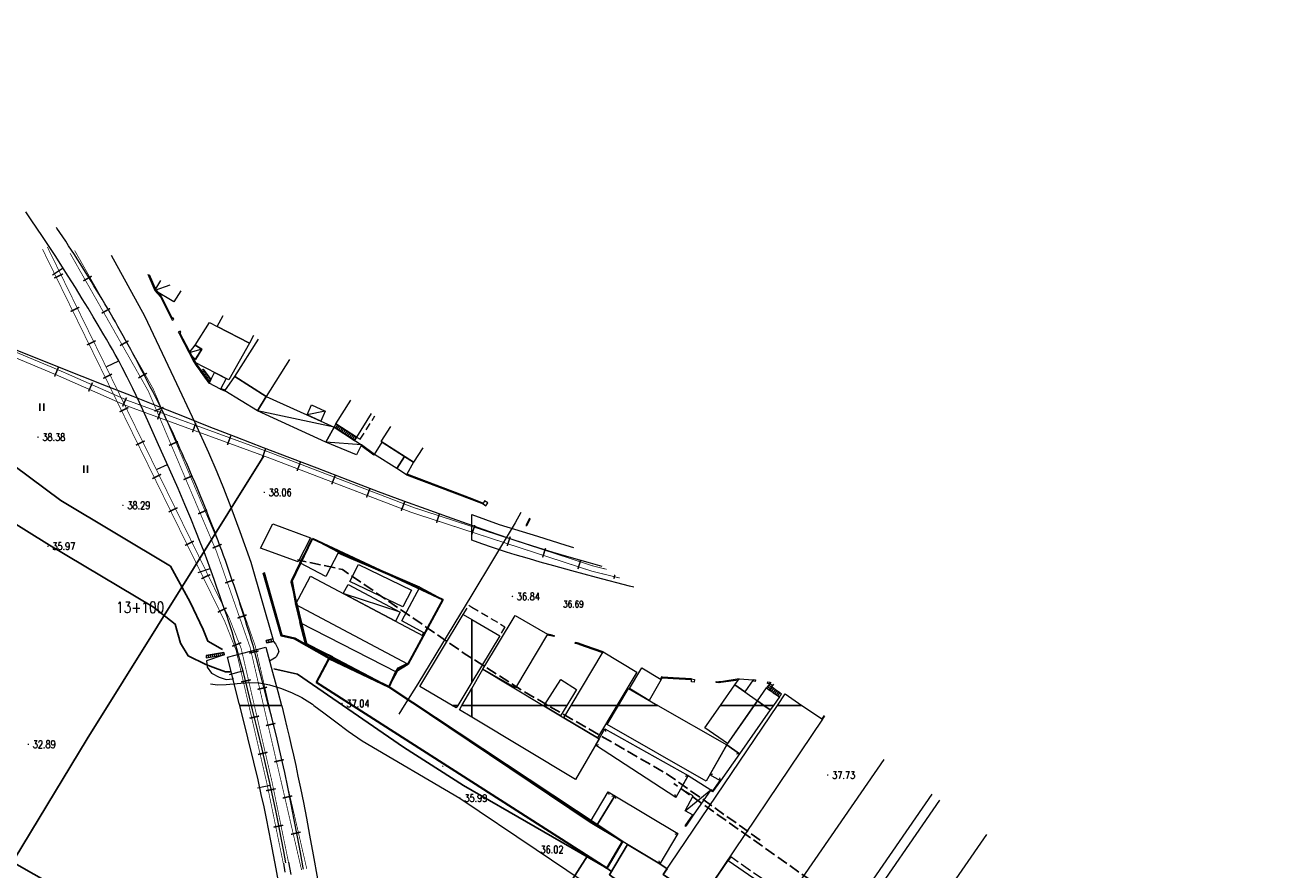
# Model space of a CAD drawing. Extents: x 39508475 to 39522402, y 3783947 to 3795549.
# Tile 218 of 256: x 39519130 to 39519469, y 3790206 to 3790433. Entities that reach past the tile are written whole.
import ezdxf
from ezdxf.enums import TextEntityAlignment as Align

# ---------------------------------------------------------------- set-up
doc = ezdxf.new("R2010")
doc.units = 0
doc.linetypes.add('X0', pattern=[4, 3, -1])
doc.linetypes.add('X5', pattern=[3, 2, -1])
doc.layers.get('0').update_dxf_attribs({"linetype": 'CONTINUOUS'})
for name, color, linetype in [('DLSS', 4, 'CONTINUOUS'), ('DMTZ', 3, 'CONTINUOUS'), ('GCD', 1, 'CONTINUOUS'), ('JCDL_CLKZD_ZJ', 30, 'CONTINUOUS'), ('JCDL_JMDM_F', 231, 'CONTINUOUS'), ('JCDL_JMDX_F', 231, 'CONTINUOUS'), ('JCDL_JTM', 100, 'CONTINUOUS'), ('JMD', 6, 'CONTINUOUS'), ('SXSS', 5, 'CONTINUOUS'), ('ZBTZ', 3, 'CONTINUOUS'), ('拆迁面积', 10, 'CONTINUOUS'), ('断面线', 2, 'CONTINUOUS')]:
    doc.layers.add(name, color=color, linetype=linetype)
doc.layers.add('JCDL_SXM', color=5, linetype='CONTINUOUS', lineweight=0)
doc.styles.add('HZ', font='rs', dxfattribs={"width": 0.8, "bigfont": 'hztxt'})
doc.linetypes.add('10411', pattern='A,2,[150,AAA.SHX,S=1,R=0,X=0,Y=1],2,[151,AAA.SHX,S=1,R=0,X=0,Y=3],1e-11', length=4)

# ---------------------------------------------------------------- blocks, each defined once
blk = doc.blocks.new('8512002')
blk.add_hatch(color=0).paths.add_polyline_path([(-0.05, 0, 1), (0.05, 0, 1)])
blk = doc.blocks.new('gc121')
for p, q in [((-0.5, -1), (-0.5, 1)), ((0.5, -1), (0.5, 1))]:
    blk.add_line(p, q)
blk = doc.blocks.new('gc200')
at = {"const_width": 0.2}
blk.add_lwpolyline([(-0.1, 0, 1), (0.1, 0, 1)], format="xyb", close=True, dxfattribs=at)

msp = doc.modelspace()

# ---------------------------------------------------------------- linework, layer by layer
at = {"layer": 'DLSS', "color": 7, "linetype": 'Continuous', "const_width": 0.2, "flags": 128}
for points in [[(39519134.55144, 3790372.61013), (39519183.59595, 3790272.50853), (39519186.61221, 3790264.84235), (39519194.91683, 3790228.95032), (39519199.29787, 3790207.58817)], [(39519141.95573, 3790371.54279), (39519163.02608, 3790334.45947), (39519181.32491, 3790291.40005), (39519190.3982, 3790265.54428), (39519204.23659, 3790205.726)], [(39519111.68705, 3790349.98045), (39519138.41455, 3790338.78335), (39519156.91316, 3790330.62703), (39519195.01708, 3790316.70865), (39519233.88464, 3790301.83508), (39519282.33652, 3790286.06364), (39519289.83163, 3790284.23098)]]:
    msp.add_lwpolyline(points, dxfattribs=at)
at = {"layer": 'DLSS', "linetype": 'Continuous', "flags": 128}
for points, const_width in [([(39519135.84009, 3790373.2415), (39519184.91009, 3790273.08786), (39519187.98638, 3790265.2691), (39519196.31895, 3790229.25625), (39519200.70361, 3790207.87647)], 0.2), ([(39519143.2034, 3790372.2517), (39519164.3145, 3790335.09665), (39519182.66366, 3790291.91879), (39519191.77844, 3790265.9448), (39519205.63467, 3790206.04943)], 0.2), ([(39519140.05526, 3790366.00187), (39519137.68901, 3790364.84253)], 0.4), ([(39519147.79441, 3790365.38617), (39519145.5034, 3790364.08444)], 0.4), ([(39519144.45504, 3790357.02178), (39519142.08878, 3790355.86244)], 0.4), ([(39519152.73455, 3790356.69163), (39519150.44354, 3790355.38991)], 0.4), ([(39519112.22386, 3790351.31139), (39519138.98131, 3790340.10175), (39519157.44937, 3790331.9589), (39519195.51972, 3790318.05279), (39519234.36347, 3790303.18832), (39519282.72958, 3790287.44481), (39519286.28677, 3790286.57503)], 0.2), ([(39519148.85481, 3790348.04169), (39519146.48855, 3790346.88235)], 0.4), ([(39519157.67469, 3790347.9971), (39519155.38368, 3790346.69537)], 0.4), ([(39519138.80677, 3790340.8254), (39519137.78861, 3790338.39505)], 0.4), ([(39519153.25458, 3790339.0616), (39519150.88832, 3790337.90226)], 0.4), ([(39519162.61484, 3790339.30256), (39519160.32383, 3790338.00083)], 0.4), ([(39519147.99464, 3790336.78337), (39519146.93158, 3790334.37233)], 0.4), ([(39519157.1447, 3790332.74896), (39519156.08164, 3790330.33792)], 0.4), ([(39519157.65435, 3790330.08151), (39519155.28809, 3790328.92217)], 0.4), ([(39519167.08374, 3790330.11436), (39519164.65864, 3790329.08377)], 0.4), ([(39519166.39925, 3790329.32851), (39519165.49517, 3790326.85346)], 0.4), ([(39519175.79223, 3790325.8975), (39519174.88816, 3790323.42245)], 0.4), ([(39519162.05412, 3790321.10142), (39519159.68786, 3790319.94208)], 0.4), ([(39519170.99489, 3790320.91094), (39519168.56979, 3790319.88035)], 0.4), ([(39519185.18521, 3790322.46649), (39519184.28114, 3790319.99144)], 0.4), ([(39519194.5782, 3790319.03547), (39519193.67413, 3790316.56042)], 0.4), ([(39519203.95328, 3790315.46792), (39519203.01154, 3790313.00695)], 0.4), ([(39519166.45389, 3790312.12133), (39519164.08763, 3790310.96199)], 0.4), ([(39519174.90604, 3790311.70752), (39519172.48094, 3790310.67694)], 0.4), ([(39519213.2928, 3790311.89393), (39519212.35106, 3790309.43297)], 0.4), ([(39519222.63233, 3790308.31995), (39519221.69058, 3790305.85899)], 0.4), ([(39519231.97185, 3790304.74597), (39519231.0301, 3790302.285)], 0.4), ([(39519170.85366, 3790303.14124), (39519168.4874, 3790301.9819)], 0.4), ([(39519178.81719, 3790302.5041), (39519176.39209, 3790301.47352)], 0.4), ([(39519241.33545, 3790301.54988), (39519240.51986, 3790299.04428)], 0.4), ([(39519250.84437, 3790298.45466), (39519250.02878, 3790295.94906)], 0.4), ([(39519175.25343, 3790294.16115), (39519172.88718, 3790293.00181)], 0.4), ([(39519260.3533, 3790295.35943), (39519259.53771, 3790292.85383)], 0.4), ([(39519182.72834, 3790293.30069), (39519180.30323, 3790292.2701)], 0.4), ([(39519269.86222, 3790292.26421), (39519269.04663, 3790289.75861)], 0.4), ([(39519279.37114, 3790289.16899), (39519278.55555, 3790286.66339)], 0.4), ([(39519179.6532, 3790285.18106), (39519177.28695, 3790284.02172)], 0.4), ([(39519186.15888, 3790283.77063), (39519183.67253, 3790282.89812)], 0.4), ([(39519288.50516, 3790285.10811), (39519288.23511, 3790284.00368)], 0.4), ([(39519184.05297, 3790276.20097), (39519181.68672, 3790275.04163)], 0.4), ([(39519189.47011, 3790274.33475), (39519186.98376, 3790273.46224)], 0.4), ([(39519188.01054, 3790266.84646), (39519185.55851, 3790265.88171)], 0.4), ([(39519192.69595, 3790264.64081), (39519190.12875, 3790264.04691)], 0.4), ([(39519190.54407, 3790256.87663), (39519187.97689, 3790256.28264)], 0.4), ([(39519194.94983, 3790254.89812), (39519192.38263, 3790254.30422)], 0.4), ([(39519192.79829, 3790247.13402), (39519190.23111, 3790246.54003)], 0.4), ([(39519197.20371, 3790245.15543), (39519194.63651, 3790244.56153)], 0.4), ([(39519195.05251, 3790237.39141), (39519192.48533, 3790236.79742)], 0.4), ([(39519199.45759, 3790235.41274), (39519196.89039, 3790234.81884)], 0.4), ([(39519197.27332, 3790227.58923), (39519194.69204, 3790227.05985)], 0.4), ([(39519201.71147, 3790225.67005), (39519199.14427, 3790225.07615)], 0.4), ([(39519199.28235, 3790217.79312), (39519196.70107, 3790217.26374)], 0.4), ([(39519203.96535, 3790215.92736), (39519201.39815, 3790215.33346)], 0.4)]:
    msp.add_lwpolyline(points, dxfattribs=dict(at, const_width=const_width))
at = {"layer": 'DLSS', "linetype": 'Continuous', "lineweight": 0}
for points in [[(39519137.198, 3790365.706), (39519140.06261, 3790367.63908)], [(39519151.87601, 3790341.05499), (39519155.06445, 3790342.61753)], [(39519165.38399, 3790313.492), (39519168.15384, 3790314.71144)], [(39519176.45699, 3790285.68701), (39519179.6273, 3790286.82565)], [(39519184.848, 3790258.33899), (39519188.43337, 3790259.31119)], [(39519192.39559, 3790227.84814), (39519195.82025, 3790228.54162)]]:
    msp.add_lwpolyline(points, dxfattribs=at)
at = {"layer": 'DLSS', "linetype": 'Continuous', "lineweight": 20}
for points in [[(39519263.18581, 3790301.85055), (39519261.69955, 3790299.04199), (39519250, 3790279.71375)], [(39519250, 3790279.71375), (39519235.50988, 3790255.77534), (39519231.85806, 3790250)], [(39519231.85806, 3790250), (39519230.36935, 3790247.64561)], [(39519199.3238, 3790207.56232), (39519199.75607, 3790205.18534)], [(39519200.73565, 3790207.81907), (39519201.33757, 3790204.50915)]]:
    msp.add_lwpolyline(points, dxfattribs=at)
at = {"layer": 'DMTZ', "linetype": '10411', "flags": 128}
for points in [[(39519182.98095, 3790264.99895), (39519179.04975, 3790267.2231), (39519177.78885, 3790270.41094), (39519174.22853, 3790277.75051), (39519168.95474, 3790287.4037), (39519139.45841, 3790305.09424), (39519105.27307, 3790330.47031), (39519074.39151, 3790349.52407), (39519036.17034, 3790369.77489), (39519007.60018, 3790383.7024), (39518992.6251, 3790392.27859), (39518974.95296, 3790401.87528), (39518953.97149, 3790415.54882), (39518926.11134, 3790432.82189)], [(39519287.041, 3790204.482), (39519287.58037, 3790205.37918), (39519286.343, 3790206.257), (39519247.744, 3790228.503), (39519231.66681, 3790238.79913), (39519203.14589, 3790258.42847), (39519196.77351, 3790259.80223)]]:
    msp.add_lwpolyline(points, dxfattribs=at)
at = {"layer": 'DMTZ', "linetype": 'Continuous', "lineweight": 0}
for points in [[(39519152.9712, 3790370.98261), (39519162.02246, 3790354.70198), (39519169.88619, 3790338.04676), (39519175.49541, 3790326.04761), (39519179.18951, 3790317.96487), (39519181.43267, 3790312.80362), (39519183.22073, 3790308.42084), (39519185.20561, 3790303.2618), (39519187.58895, 3790296.7807), (39519190.54643, 3790288.51791), (39519196.512, 3790267.863)], [(39519194.72799, 3790267.46999), (39519196.512, 3790267.863)], [(39519194.877, 3790266.77501), (39519196.66159, 3790267.18331)], [(39519196.66159, 3790267.18331), (39519197.17378, 3790266.58088), (39519197.87109, 3790265.29637), (39519198.09129, 3790264.39721), (39519197.39857, 3790263.08688)], [(39519183.286, 3790264.253), (39519178.557, 3790263.381)], [(39519183.452, 3790263.566), (39519178.65386, 3790261.9685)], [(39519178.65386, 3790261.9685), (39519178.85568, 3790260.31356), (39519179.98589, 3790258.69898), (39519182.04448, 3790257.54859), (39519183.97562, 3790256.97321), (39519185.75569, 3790257.12644)], [(39519195.59701, 3790261.9425), (39519197.39857, 3790263.08688)], [(39519185.70395, 3790257.41316), (39519185.75569, 3790257.12644)]]:
    msp.add_lwpolyline(points, dxfattribs=at)
at = {"layer": 'DMTZ', "color": 1, "linetype": 'X0', "flags": 128}
for points in [[(39519327.62046, 3790213.7562), (39519327.62046, 3790213.7562), (39519302.5482, 3790231.54317), (39519263.33219, 3790254.14478), (39519248.26511, 3790263.79402), (39519215.26732, 3790286.50453), (39519203.09568, 3790289.1285)], [(39519420.9555, 3790149.43333), (39519371.99033, 3790180.47332), (39519354.20894, 3790193.73844), (39519304.35856, 3790228.97898)]]:
    msp.add_lwpolyline(points, dxfattribs=at)
at = {"layer": 'JCDL_JMDM_F', "linetype": 'Continuous', "lineweight": 0}
msp.add_lwpolyline([(39519234.374, 3790315.33201), (39519232.43101, 3790311.992), (39519229.813, 3790313.666), (39519231.88302, 3790316.91774), (39519234.374, 3790315.33201)], dxfattribs=at)
at = {"layer": 'JCDL_JMDM_F', "lineweight": 0}
for points in [[(39519271.725, 3790268.894), (39519272.183, 3790268.765), (39519272.138, 3790268.559), (39519271.65257, 3790268.65317), (39519271.725, 3790268.894)], [(39519277.915, 3790266.975), (39519278.42, 3790266.799), (39519278.3615, 3790266.55457), (39519277.84809, 3790266.67745), (39519277.915, 3790266.975)], [(39519309.149, 3790257.095), (39519309.898, 3790256.998), (39519309.837, 3790256.245), (39519309.088, 3790256.342), (39519309.149, 3790257.095)], [(39519325.794, 3790256.993), (39519326.289, 3790256.905), (39519326.24, 3790256.397), (39519325.745, 3790256.485), (39519325.794, 3790256.993)], [(39519315.76, 3790256.386), (39519316.506, 3790256.294), (39519316.527, 3790256.045), (39519315.75366, 3790256.13354), (39519315.76, 3790256.386)], [(39519330.157, 3790256.273), (39519330.107, 3790255.753), (39519329.592, 3790255.849), (39519329.642, 3790256.369), (39519330.157, 3790256.273)]]:
    msp.add_lwpolyline(points, dxfattribs=at)
at = {"layer": 'JCDL_JMDX_F', "linetype": 'Continuous', "lineweight": 0}
for points in [[(39519190.76769, 3790250), (39519189.67806, 3790254.4103), (39519188.56913, 3790258.79517), (39519187.65501, 3790262.2697), (39519186.84199, 3790265.20301), (39519186.11461, 3790267.7458), (39519185.52212, 3790269.75374), (39519185.02021, 3790271.37062), (39519184.55866, 3790272.76573), (39519184.09606, 3790274.12151), (39519183.59023, 3790275.59064), (39519182.99034, 3790277.31973), (39519182.2517, 3790279.43842), (39519181.47066, 3790281.66708), (39519180.71155, 3790283.80915), (39519179.90521, 3790286.05771), (39519178.98558, 3790288.59893), (39519178.00889, 3790291.24955), (39519176.98824, 3790293.90896), (39519175.82465, 3790296.82645), (39519174.42844, 3790300.23444), (39519172.85164, 3790304.00156), (39519171.00979, 3790308.26781), (39519168.70904, 3790313.47282), (39519165.78542, 3790319.99505), (39519162.86934, 3790326.44944), (39519160.5969, 3790331.39969), (39519158.80851, 3790335.18514), (39519157.31299, 3790338.221), (39519156.01735, 3790340.78136), (39519154.97961, 3790342.78098), (39519154.12393, 3790344.36078), (39519153.3626, 3790345.68902), (39519152.60644, 3790346.97478), (39519151.77015, 3790348.39504), (39519150.76902, 3790350.09355), (39519149.52906, 3790352.19594), (39519148.1868, 3790354.45903), (39519146.80149, 3790356.76105), (39519145.24011, 3790359.32036), (39519143.38115, 3790362.3385), (39519141.48145, 3790365.39663), (39519139.76711, 3790368.10611), (39519138.09309, 3790370.69159), (39519136.31174, 3790373.38576), (39519134.56077, 3790376.00744), (39519133.00083, 3790378.3206), (39519131.5018, 3790380.51613), (39519130.03533, 3790382.63948)], [(39519195.37543, 3790250), (39519194.01143, 3790255.28188), (39519191.17, 3790266.071), (39519190.77033, 3790267.42777), (39519190.3655, 3790268.783), (39519189.95593, 3790270.13681), (39519189.54161, 3790271.48918), (39519189.12255, 3790272.84009), (39519188.69876, 3790274.18951), (39519188.27024, 3790275.53745), (39519187.837, 3790276.88387), (39519187.39904, 3790278.22876), (39519186.95636, 3790279.57212), (39519186.50898, 3790280.91391), (39519186.0569, 3790282.25412), (39519185.60012, 3790283.59274), (39519185.13865, 3790284.92975), (39519184.67249, 3790286.26514), (39519184.20166, 3790287.59888), (39519183.72615, 3790288.93096), (39519183.24597, 3790290.26137), (39519182.76113, 3790291.59008), (39519182.27164, 3790292.91709), (39519181.77749, 3790294.24238), (39519181.27871, 3790295.56592), (39519180.77528, 3790296.8877), (39519180.26722, 3790298.20772), (39519179.75454, 3790299.52594), (39519179.23724, 3790300.84235), (39519178.71533, 3790302.15695), (39519178.18881, 3790303.46971), (39519177.65769, 3790304.78061), (39519177.12198, 3790306.08964), (39519176.58168, 3790307.39679), (39519176.0368, 3790308.70203), (39519175.48735, 3790310.00536), (39519174.93333, 3790311.30675), (39519174.37476, 3790312.60619), (39519173.81163, 3790313.90366), (39519173.24395, 3790315.19915), (39519172.67174, 3790316.49265), (39519172.09499, 3790317.78412), (39519171.51372, 3790319.07357), (39519170.92793, 3790320.36098), (39519170.33763, 3790321.64632), (39519169.74283, 3790322.92958), (39519169.14353, 3790324.21075), (39519168.909, 3790324.708), (39519168.53975, 3790325.48981), (39519167.93148, 3790326.76675), (39519167.31874, 3790328.04154), (39519166.70153, 3790329.31418), (39519166.07987, 3790330.58465), (39519165.45375, 3790331.85293), (39519164.82319, 3790333.119), (39519164.1882, 3790334.38286), (39519163.54878, 3790335.64448), (39519162.90493, 3790336.90386), (39519162.25668, 3790338.16097), (39519161.60403, 3790339.41579), (39519160.94697, 3790340.66833), (39519160.28553, 3790341.91855), (39519159.61971, 3790343.16644), (39519158.94952, 3790344.41199), (39519158.27497, 3790345.65518), (39519157.59606, 3790346.896), (39519156.91281, 3790348.13444), (39519156.22521, 3790349.37047), (39519155.53329, 3790350.60408), (39519154.83705, 3790351.83525), (39519154.13649, 3790353.06398), (39519153.43163, 3790354.29025), (39519152.72247, 3790355.51404), (39519152.00903, 3790356.73533), (39519151.29131, 3790357.95411), (39519150.56932, 3790359.17037), (39519149.84308, 3790360.38409), (39519149.11257, 3790361.59525), (39519148.37783, 3790362.80385), (39519147.63886, 3790364.00987), (39519146.89566, 3790365.21328), (39519146.14824, 3790366.41408), (39519145.39663, 3790367.61226), (39519144.64081, 3790368.80779), (39519143.8808, 3790370.00066), (39519143.11662, 3790371.19086), (39519142.34828, 3790372.37838), (39519141.57577, 3790373.56319), (39519140.79911, 3790374.74529), (39519140.01831, 3790375.92466), (39519139.23338, 3790377.10128), (39519138.44433, 3790378.27515), (39519138.3508, 3790378.41325)], [(39519169.22299, 3790353.921), (39519169.432, 3790353.50899), (39519169.905, 3790353.71299), (39519169.72239, 3790354.13639), (39519169.22299, 3790353.921)], [(39519171.07401, 3790350.296), (39519171.294, 3790349.97999), (39519171.73971, 3790350.2903), (39519171.561, 3790350.54701), (39519171.07401, 3790350.296)], [(39519124.64384, 3790346.62396), (39519131.65205, 3790343.85536), (39519138.61918, 3790341.10094), (39519145.09048, 3790338.53679), (39519151.63009, 3790335.93887), (39519158.79771, 3790333.08533), (39519165.99264, 3790330.22663), (39519172.63482, 3790327.60929), (39519179.29968, 3790325.0085), (39519186.5612, 3790322.19835), (39519193.92722, 3790319.3585), (39519200.98458, 3790316.64616), (39519208.36754, 3790313.81829), (39519216.68912, 3790310.63939), (39519224.85739, 3790307.53471), (39519231.66454, 3790304.98562), (39519237.63516, 3790302.79943), (39519243.34836, 3790300.75981), (39519248.64021, 3790298.89308), (39519250, 3790298.41684)], [(39519253.46, 3790304.959), (39519253.051, 3790304.16201), (39519253.82699, 3790303.67201), (39519254.314, 3790304.41601), (39519253.46, 3790304.959)], [(39519250, 3790298.41684), (39519253.02839, 3790297.35621), (39519256.84893, 3790296.03262), (39519260.47482, 3790294.79181), (39519264.06195, 3790293.59208), (39519267.73688, 3790292.42277), (39519271.85027, 3790291.1771), (39519276.72418, 3790289.75325), (39519281.83577, 3790288.29278), (39519285.01923, 3790287.41319)], [(39519235.96022, 3790281.51872), (39519231.38667, 3790283.48489), (39519226.79316, 3790285.45965), (39519222.19965, 3790287.4344), (39519217.60614, 3790289.40916), (39519214.04198, 3790290.9414)], [(39519236.07892, 3790281.73981), (39519231.48541, 3790283.71457), (39519226.8919, 3790285.68932), (39519222.29839, 3790287.66408), (39519217.70488, 3790289.63883), (39519214.15806, 3790291.16361)], [(39519217.70488, 3790289.63883), (39519217.60614, 3790289.40916)], [(39519222.29839, 3790287.66408), (39519222.19965, 3790287.4344)], [(39519226.8919, 3790285.68932), (39519226.79316, 3790285.45965)], [(39519231.48541, 3790283.71457), (39519231.38667, 3790283.48489)], [(39519271.67945, 3790268.64818), (39519270.28155, 3790268.90721)], [(39519271.725, 3790268.894), (39519270.419, 3790269.136)], [(39519285.376, 3790264.355), (39519280.6587, 3790266.01243), (39519278.42, 3790266.799)], [(39519285.24455, 3790264.1362), (39519280.57583, 3790265.77656), (39519278.3615, 3790266.55457)], [(39519280.6587, 3790266.01243), (39519280.57583, 3790265.77656)], [(39519309.149, 3790257.095), (39519304.15741, 3790257.38486), (39519301.279, 3790257.552), (39519301.078, 3790257.661), (39519300.75177, 3790257.1197)], [(39519309.13451, 3790256.84542), (39519304.14292, 3790257.13527), (39519301.20884, 3790257.30565), (39519301.16881, 3790257.32736), (39519300.96589, 3790256.99066)], [(39519304.15741, 3790257.38486), (39519304.14292, 3790257.13527)], [(39519321.92, 3790257.097), (39519316.97411, 3790256.36343), (39519316.506, 3790256.294)], [(39519321.72624, 3790256.81553), (39519317.01078, 3790256.11614), (39519316.54268, 3790256.04671)], [(39519316.97411, 3790256.36343), (39519317.01078, 3790256.11614)], [(39519200.00257, 3790207.68576), (39519199.4365, 3790210.68925), (39519198.73168, 3790214.40007), (39519198.00178, 3790218.17606), (39519197.28025, 3790221.74955), (39519196.50032, 3790225.43792), (39519195.59907, 3790229.55103), (39519194.63577, 3790233.84552), (39519193.62285, 3790238.21504), (39519192.46156, 3790243.07411), (39519191.06284, 3790248.80534), (39519190.76769, 3790250)], [(39519204.76778, 3790205.93466), (39519204.69933, 3790206.31318), (39519203.9387, 3790210.44763), (39519203.1509, 3790214.6481), (39519202.26993, 3790219.27242), (39519201.37681, 3790223.87544), (39519200.54336, 3790227.99596), (39519199.69659, 3790231.9795), (39519198.76436, 3790236.18053), (39519197.6514, 3790240.95538), (39519196.12589, 3790247.09399), (39519195.37543, 3790250)], [(39519344.75207, 3790247.28609), (39519344.15424, 3790246.40186)], [(39519344.36135, 3790246.26183), (39519344.954, 3790247.1384)], [(39519285.79899, 3790243.73001), (39519286.01509, 3790242.95975)], [(39519283.31814, 3790239.31431), (39519284.095, 3790239.50529)], [(39519322.00565, 3790237.00194), (39519321.21751, 3790236.86469)], [(39519308.20413, 3790231.14214), (39519307.43387, 3790230.92604)], [(39519314.03656, 3790231.36307), (39519314.8091, 3790231.57089)], [(39519316.87849, 3790229.7125), (39519316.70717, 3790230.49395)], [(39519286.70892, 3790226.77897), (39519286.90672, 3790226.00381)], [(39519304.905, 3790225.26999), (39519304.71401, 3790226.04686)], [(39519288.48, 3790225.72799), (39519287.70428, 3790225.53242)], [(39519288.48, 3790225.72799), (39519288.67336, 3790224.95171)], [(39519281.878, 3790218.63799), (39519282.65317, 3790218.83579)], [(39519283.60243, 3790217.61471), (39519283.40685, 3790218.39043)], [(39519283.60243, 3790217.61471), (39519284.37871, 3790217.80806)], [(39519305.4432, 3790215.53002), (39519304.66692, 3790215.33667)], [(39519300.56564, 3790207.41672), (39519300.37228, 3790208.19301)]]:
    msp.add_lwpolyline(points, dxfattribs=at)
at = {"layer": 'JCDL_JMDX_F', "linetype": 'X5', "lineweight": 0}
for points in [[(39519219.007, 3790322.135), (39519219.97382, 3790321.52401), (39519223.94082, 3790327.80132)], [(39519247.702, 3790274.41653), (39519249.201, 3790276.902), (39519250, 3790276.43009)], [(39519250, 3790276.43009), (39519258.933, 3790271.154), (39519257.531, 3790268.711)]]:
    msp.add_lwpolyline(points, dxfattribs=at)
at = {"layer": 'JCDL_JTM', "linetype": 'Continuous', "lineweight": 0}
for points in [[(39519293.6017, 3790281.73802), (39519292.4037, 3790282.05307), (39519283.56182, 3790284.39542), (39519276.93198, 3790286.16961), (39519272.07595, 3790287.49487), (39519268.43987, 3790288.51971), (39519265.51309, 3790289.36011), (39519263.32096, 3790289.99273), (39519261.71882, 3790290.45965), (39519260.52359, 3790290.81376), (39519259.33116, 3790291.18264), (39519257.73951, 3790291.70501), (39519255.56717, 3790292.44229), (39519252.6705, 3790293.44187), (39519250, 3790294.38852), (39519250, 3790301.32734), (39519257.3899, 3790298.65243), (39519267.65111, 3790295.44583), (39519275.28134, 3790293.09042), (39519277.39648, 3790292.45374)], [(39519198.8517, 3790250), (39519187.60635, 3790250), (39519187.4748, 3790250.51948), (39519184.28499, 3790262.937), (39519194.572, 3790265.61199), (39519196.44641, 3790258.89077), (39519197.85236, 3790253.76382), (39519198.8517, 3790250)], [(39519198.1735, 3790201.66593), (39519197.35864, 3790206.07358), (39519196.66322, 3790209.79331), (39519196.03203, 3790213.11636), (39519195.40568, 3790216.35983), (39519194.77458, 3790219.55547), (39519194.12552, 3790222.69892), (39519193.39638, 3790226.07966), (39519192.53024, 3790229.97174), (39519191.42675, 3790234.71924), (39519189.80622, 3790241.31263), (39519187.60635, 3790250), (39519198.8517, 3790250), (39519198.88284, 3790249.88272), (39519199.6553, 3790246.81781), (39519200.30897, 3790244.13103), (39519200.8933, 3790241.67005), (39519201.45722, 3790239.22337), (39519202.05099, 3790236.57859), (39519202.65622, 3790233.82505), (39519203.26319, 3790230.96991), (39519203.92876, 3790227.73801), (39519204.70599, 3790223.87875), (39519205.53594, 3790219.67516), (39519206.39953, 3790215.15008), (39519207.38023, 3790209.85425), (39519208.55386, 3790203.38865)]]:
    msp.add_lwpolyline(points, dxfattribs=at)
at = {"layer": 'JCDL_SXM', "linetype": 'Continuous', "lineweight": 0}
for points in [[(39519179.68894, 3790255.7958), (39519181.6286, 3790255.56614), (39519183.98532, 3790255.60081), (39519186.93108, 3790255.88278), (39519189.99442, 3790256.12706), (39519192.7927, 3790256.02018), (39519195.56573, 3790255.52336), (39519198.55494, 3790254.62322), (39519201.54551, 3790253.48695), (39519204.32363, 3790252.10325), (39519207.13154, 3790250.32252), (39519207.56288, 3790250)], [(39519207.56288, 3790250), (39519210.20951, 3790248.02105), (39519213.42602, 3790245.54286), (39519216.75426, 3790243.09845), (39519220.51445, 3790240.46214), (39519246.827, 3790225.086), (39519267.309, 3790211.231), (39519283.827, 3790200.133), (39519343.068, 3790160.866), (39519412.676, 3790116.117), (39519499.178, 3790062.826)]]:
    msp.add_lwpolyline(points, dxfattribs=at)
at = {"layer": 'JMD', "linetype": 'Continuous'}
for p, q in [((39519195.26208, 3790280.82344), (39519195.50241, 3790280.89232)), ((39519196.63974, 3790276.01698), (39519196.88006, 3790276.08586)), ((39519198.0174, 3790271.21052), (39519198.25772, 3790271.2794)), ((39519201.06086, 3790268.15961), (39519201.11705, 3790268.40321)), ((39519205.54247, 3790266.03433), (39519205.66599, 3790266.25168)), ((39519209.88943, 3790263.56374), (39519210.01296, 3790263.78108)), ((39519242.13711, 3790233.5483), (39519242.27588, 3790233.75625))]:
    msp.add_line(p, q, dxfattribs=at)
at = {"layer": 'JMD', "linetype": 'Continuous', "lineweight": 0}
for points in [[(39519162.861, 3790365.95624), (39519164.774, 3790361.53899), (39519166.28, 3790359.853), (39519169.22299, 3790353.921)], [(39519163.21032, 3790365.7787), (39519164.98736, 3790361.67541), (39519166.48895, 3790359.99435), (39519169.44695, 3790354.03211)], [(39519164.59057, 3790361.96255), (39519164.81998, 3790362.0619)], [(39519171.73874, 3790361.44423), (39519169.894, 3790358.44401), (39519164.774, 3790361.53899), (39519166.35473, 3790364.18059)], [(39519168.81006, 3790362.9327), (39519164.774, 3790361.53899)], [(39519167.14657, 3790358.10631), (39519167.37053, 3790358.21742)], [(39519169.22299, 3790353.921), (39519169.44695, 3790354.03211)], [(39519179.494, 3790352.948), (39519181.56591, 3790351.86943), (39519190.19492, 3790347.37742), (39519184.63426, 3790337.55033), (39519175.29, 3790342.306), (39519177.4255, 3790345.70779), (39519175.649, 3790346.823), (39519179.494, 3790352.948)], [(39519191.2554, 3790349.41457), (39519190.19492, 3790347.37742), (39519181.56591, 3790351.86943), (39519183.0965, 3790354.80965)], [(39519171.294, 3790349.97999), (39519171.51573, 3790350.09546)], [(39519171.294, 3790349.97999), (39519175.29, 3790342.306), (39519175.906, 3790341.31701), (39519179.355, 3790336.598)], [(39519171.51573, 3790350.09546), (39519175.50729, 3790342.43001), (39519176.11331, 3790341.45704), (39519179.55684, 3790336.74552)], [(39519194.686, 3790333.039), (39519186.27485, 3790338.38299), (39519192.68367, 3790348.47013)], [(39519173.70523, 3790345.34942), (39519173.92697, 3790345.46488)], [(39519174.034, 3790344.75199), (39519175.649, 3790346.823), (39519177.4255, 3790345.70779), (39519175.68521, 3790342.93556), (39519174.034, 3790344.75199)], [(39519177.4255, 3790345.70779), (39519174.034, 3790344.75199)], [(39519200.99734, 3790342.97271), (39519194.686, 3790333.039)], [(39519176.27438, 3790340.81298), (39519176.47622, 3790340.9605)], [(39519179.355, 3790336.598), (39519177.01993, 3790339.7929), (39519177.7167, 3790340.39672), (39519179.85188, 3790337.57429), (39519179.355, 3790336.598)], [(39519179.355, 3790336.598), (39519177.01993, 3790339.7929)], [(39519177.28975, 3790339.42373), (39519178.03868, 3790339.9711)], [(39519177.58479, 3790339.02005), (39519178.34038, 3790339.5723)], [(39519179.85188, 3790337.57429), (39519177.7167, 3790340.39672)], [(39519177.87982, 3790338.61638), (39519178.64208, 3790339.17349)], [(39519178.17486, 3790338.2127), (39519178.94378, 3790338.77469)], [(39519178.46989, 3790337.80903), (39519179.24547, 3790338.37588)], [(39519178.76493, 3790337.40535), (39519179.54717, 3790337.97707)], [(39519183.94127, 3790337.90301), (39519182.44601, 3790334.965), (39519179.355, 3790336.598), (39519180.82608, 3790339.48847), (39519183.94127, 3790337.90301)], [(39519186.27485, 3790338.38299), (39519194.686, 3790333.039), (39519192.33201, 3790329.142), (39519183.623, 3790334.565), (39519186.27485, 3790338.38299)], [(39519179.05997, 3790337.00168), (39519179.84887, 3790337.57827)], [(39519179.355, 3790336.598), (39519179.85188, 3790337.57429)], [(39519179.355, 3790336.598), (39519179.55684, 3790336.74552)], [(39519182.44601, 3790334.965), (39519182.52645, 3790335.2017)], [(39519182.44601, 3790334.965), (39519183.623, 3790334.565)], [(39519182.52645, 3790335.2017), (39519183.70344, 3790334.8017)], [(39519183.04627, 3790334.761), (39519183.12671, 3790334.9977)], [(39519183.623, 3790334.565), (39519183.70344, 3790334.8017)], [(39519194.686, 3790333.039), (39519212.981, 3790324.778), (39519210.74, 3790320.74), (39519192.33201, 3790329.142), (39519194.686, 3790333.039)], [(39519222.98554, 3790328.43301), (39519219.007, 3790322.135), (39519213.42646, 3790325.6603), (39519217.47844, 3790332.07458)], [(39519212.981, 3790324.778), (39519192.33201, 3790329.142)], [(39519205.69044, 3790328.07001), (39519206.906, 3790330.762), (39519210.57501, 3790329.07201), (39519209.37192, 3790326.40766), (39519205.69044, 3790328.07001)], [(39519210.57501, 3790329.07201), (39519205.69044, 3790328.07001)], [(39519212.981, 3790324.778), (39519220.316, 3790320.017), (39519219.04401, 3790317.33201), (39519210.74, 3790320.74), (39519212.981, 3790324.778)], [(39519213.42646, 3790325.6603), (39519219.007, 3790322.135), (39519218.42777, 3790321.24262), (39519212.981, 3790324.778), (39519213.42646, 3790325.6603)], [(39519213.42646, 3790325.6603), (39519212.981, 3790324.778)], [(39519212.981, 3790324.778), (39519218.42777, 3790321.24262)], [(39519213.84918, 3790325.39327), (39519213.32107, 3790324.55727)], [(39519213.42646, 3790325.6603), (39519219.007, 3790322.135)], [(39519214.2719, 3790325.12623), (39519213.7405, 3790324.28503)], [(39519214.69462, 3790324.85919), (39519214.15993, 3790324.01278)], [(39519215.11733, 3790324.59216), (39519214.57936, 3790323.74054)], [(39519236.87065, 3790319.25147), (39519234.374, 3790315.33201), (39519225.61801, 3790320.906), (39519228.20095, 3790324.98431)], [(39519215.54005, 3790324.32512), (39519214.99879, 3790323.4683)], [(39519215.96277, 3790324.05808), (39519215.41822, 3790323.19605)], [(39519216.38549, 3790323.79104), (39519215.83765, 3790322.92381)], [(39519216.80821, 3790323.52401), (39519216.25708, 3790322.65157)], [(39519217.23093, 3790323.25697), (39519216.67651, 3790322.37933)], [(39519217.65365, 3790322.98993), (39519217.09594, 3790322.10708)], [(39519218.07637, 3790322.72289), (39519217.51537, 3790321.83484)], [(39519218.49908, 3790322.45586), (39519217.9348, 3790321.5626)], [(39519218.9218, 3790322.18882), (39519218.35423, 3790321.29035)], [(39519220.316, 3790320.017), (39519210.74, 3790320.74)], [(39519220.316, 3790320.017), (39519220.16938, 3790319.8145)], [(39519223.67738, 3790317.2745), (39519220.16938, 3790319.8145)], [(39519223.824, 3790317.477), (39519220.316, 3790320.017)], [(39519222.07, 3790318.747), (39519221.92338, 3790318.5445)], [(39519225.89473, 3790320.72984), (39519231.88302, 3790316.91774), (39519229.813, 3790313.666), (39519223.824, 3790317.477), (39519225.89473, 3790320.72984)], [(39519223.824, 3790317.477), (39519223.67738, 3790317.2745)], [(39519232.43101, 3790311.992), (39519232.51975, 3790312.22572)], [(39519232.43101, 3790311.992), (39519250, 3790305.32056)], [(39519232.51975, 3790312.22572), (39519250, 3790305.58797)], [(39519237.586, 3790310.0345), (39519237.67475, 3790310.26822)], [(39519242.741, 3790308.077), (39519242.82975, 3790308.31072)], [(39519247.896, 3790306.1195), (39519247.98475, 3790306.35322)], [(39519250, 3790305.58797), (39519253.13975, 3790304.39572)], [(39519250, 3790305.32056), (39519253.051, 3790304.16201)], [(39519253.051, 3790304.16201), (39519253.13975, 3790304.39572)], [(39519196.538, 3790298.771), (39519206.666, 3790295.074), (39519203.27851, 3790288.58952), (39519193.15051, 3790292.28652), (39519196.538, 3790298.771)], [(39519265.52394, 3790300.30446), (39519264.529, 3790298.39699)], [(39519264.529, 3790298.39699), (39519264.75066, 3790298.28138)], [(39519265.73359, 3790300.16583), (39519264.75066, 3790298.28138)], [(39519265.1856, 3790299.65581), (39519265.40726, 3790299.54019)], [(39519203.77555, 3790288.33334), (39519207.16304, 3790294.81782), (39519214.15806, 3790291.16361), (39519210.77057, 3790284.67914), (39519203.77555, 3790288.33334)], [(39519203.77554, 3790288.33332), (39519201.41399, 3790283.495), (39519202.62001, 3790277.099), (39519203.779, 3790272.288)], [(39519204.00021, 3790288.22366), (39519201.67503, 3790283.45985), (39519202.86452, 3790277.15147), (39519204.02205, 3790272.34655)], [(39519203.77554, 3790288.33332), (39519203.83649, 3790288.57577)], [(39519203.77554, 3790288.33332), (39519204.00021, 3790288.22366)], [(39519217.17848, 3790283.31257), (39519219.51446, 3790287.85956), (39519233.782, 3790281.01202), (39519231.44601, 3790276.46066), (39519217.17848, 3790283.31257)], [(39519236.927, 3790268.693), (39519232.834, 3790261.082), (39519202.62001, 3790277.099), (39519206.66752, 3790284.73411), (39519236.927, 3790268.693)], [(39519201.45658, 3790283.26912), (39519201.70226, 3790283.31545)], [(39519229.46027, 3790272.65126), (39519215.4609, 3790280.07257), (39519216.72563, 3790282.45832), (39519230.725, 3790275.037), (39519229.46027, 3790272.65126)], [(39519242.18191, 3790278.46324), (39519237.32313, 3790269.42897), (39519231.22701, 3790272.7026), (39519236.07892, 3790281.73981), (39519242.18191, 3790278.46324)], [(39519202.49677, 3790277.75259), (39519202.74244, 3790277.79891)], [(39519230.725, 3790275.037), (39519215.4609, 3790280.07257)], [(39519246.22267, 3790250), (39519244.69175, 3790250), (39519235.996, 3790255.049), (39519247.702, 3790274.418), (39519250, 3790273.08372), (39519250, 3790256.25005), (39519246.22267, 3790250)], [(39519253.023, 3790259.72774), (39519261.71, 3790274.187), (39519270.419, 3790269.136), (39519261.732, 3790254.67674), (39519253.023, 3790259.72774)], [(39519203.779, 3790272.288), (39519204.02205, 3790272.34655)], [(39519203.779, 3790272.288), (39519229.83999, 3790258.968), (39519227.667, 3790254.953), (39519205.21, 3790266.834), (39519203.779, 3790272.288)], [(39519257.531, 3790268.711), (39519250, 3790256.25005), (39519250, 3790273.08372), (39519257.531, 3790268.711)], [(39519196.512, 3790267.863), (39519196.66159, 3790267.18331), (39519194.877, 3790266.77501), (39519194.72799, 3790267.46999), (39519196.512, 3790267.863)], [(39519196.512, 3790267.863), (39519194.72799, 3790267.46999)], [(39519194.72799, 3790267.46999), (39519194.877, 3790266.77501)], [(39519196.66159, 3790267.18331), (39519194.877, 3790266.77501)], [(39519195.32266, 3790267.601), (39519195.37252, 3790267.37443)], [(39519195.37252, 3790267.37443), (39519195.47186, 3790266.91111)], [(39519195.91733, 3790267.732), (39519196.01705, 3790267.27887)], [(39519196.01705, 3790267.27887), (39519196.06672, 3790267.04721)], [(39519236.70793, 3790268.81345), (39519237.11094, 3790269.54645)], [(39519236.927, 3790268.693), (39519236.70793, 3790268.81345)], [(39519237.1285, 3790269.0595), (39519236.90943, 3790269.17995)], [(39519236.927, 3790268.693), (39519237.33001, 3790269.426)], [(39519237.33001, 3790269.426), (39519237.11094, 3790269.54645)], [(39519178.557, 3790263.381), (39519178.58199, 3790262.749), (39519183.452, 3790263.566), (39519183.286, 3790264.253), (39519178.557, 3790263.381)], [(39519178.557, 3790263.381), (39519183.286, 3790264.253)], [(39519178.58199, 3790262.749), (39519183.452, 3790263.566)], [(39519179.08244, 3790263.47789), (39519179.10089, 3790263.40156)], [(39519179.10089, 3790263.40156), (39519179.12311, 3790262.83978)], [(39519179.60789, 3790263.57478), (39519179.64478, 3790263.42211)], [(39519179.64478, 3790263.42211), (39519179.66422, 3790262.93056)], [(39519180.13333, 3790263.67167), (39519180.18867, 3790263.44267)], [(39519180.18867, 3790263.44267), (39519180.20533, 3790263.02134)], [(39519180.65878, 3790263.76855), (39519180.73256, 3790263.46323)], [(39519180.73256, 3790263.46323), (39519180.74644, 3790263.11211)], [(39519181.18422, 3790263.86544), (39519181.27645, 3790263.48378)], [(39519181.27645, 3790263.48378), (39519181.28756, 3790263.20289)], [(39519181.70967, 3790263.96233), (39519181.82034, 3790263.50434)], [(39519181.82034, 3790263.50434), (39519181.82867, 3790263.29367)], [(39519182.23511, 3790264.05922), (39519182.36422, 3790263.52489)], [(39519182.36422, 3790263.52489), (39519182.36978, 3790263.38445)], [(39519182.76056, 3790264.15611), (39519182.90811, 3790263.54545)], [(39519182.90811, 3790263.54545), (39519182.91089, 3790263.47523)], [(39519183.286, 3790264.253), (39519183.452, 3790263.566)], [(39519289.06523, 3790250), (39519276.75164, 3790250), (39519285.376, 3790264.355), (39519294.42859, 3790258.8992), (39519289.06523, 3790250)], [(39519212.33433, 3790263.06484), (39519212.5553, 3790262.94793)], [(39519229.6213, 3790259.08913), (39519230.2008, 3790260.13545), (39519232.72875, 3790261.30877)], [(39519229.83999, 3790258.968), (39519230.38, 3790259.94301), (39519232.834, 3790261.082)], [(39519231.13616, 3790260.29397), (39519231.03091, 3790260.52074)], [(39519232.834, 3790261.082), (39519232.72875, 3790261.30877)], [(39519295.78538, 3790260.11284), (39519300.962, 3790256.993), (39519297.72237, 3790251.32248), (39519292.41527, 3790254.52095), (39519295.78538, 3790260.11284)], [(39519219.29482, 3790259.40212), (39519219.04769, 3790259.5131)], [(39519229.83999, 3790258.968), (39519229.6213, 3790259.08913)], [(39519269.21455, 3790250), (39519250, 3790250), (39519250, 3790254.52131), (39519253.023, 3790259.72774), (39519269.21455, 3790250)], [(39519275.53654, 3790250), (39519269.44527, 3790250), (39519273.924, 3790256.969), (39519278.143, 3790254.287), (39519275.53654, 3790250)], [(39519325.69, 3790256.841), (39519323.4302, 3790253.63806), (39519320.811, 3790255.486), (39519321.92, 3790257.097), (39519325.69, 3790256.841)], [(39519250, 3790250), (39519247.3748, 3790250), (39519250, 3790254.52131), (39519250, 3790250)], [(39519300.03714, 3790250), (39519289.45181, 3790250), (39519292.136, 3790254.514), (39519300.03714, 3790250)], [(39519325.94693, 3790250), (39519316.95508, 3790250), (39519320.811, 3790255.486), (39519323.4302, 3790253.63806), (39519326.822, 3790251.245), (39519325.94693, 3790250)], [(39519331.13888, 3790250), (39519328.57484, 3790250), (39519326.822, 3790251.245), (39519329.29, 3790254.707), (39519332.745, 3790252.253), (39519331.13888, 3790250)], [(39519330.439, 3790256.268), (39519330.17919, 3790255.91503), (39519329.88279, 3790255.51235), (39519329.5864, 3790255.10968), (39519329.29, 3790254.707)], [(39519329.29, 3790254.707), (39519330.07408, 3790254.12986)], [(39519329.5864, 3790255.10968), (39519330.37048, 3790254.53254)], [(39519329.88279, 3790255.51235), (39519330.66688, 3790254.93522)], [(39519330.07408, 3790254.12986), (39519330.08386, 3790254.14314), (39519330.37048, 3790254.53254), (39519330.66688, 3790254.93522), (39519330.96327, 3790255.33789), (39519331.22308, 3790255.69086)], [(39519330.08386, 3790254.14314), (39519330.29917, 3790253.99021), (39519330.70681, 3790253.70068), (39519331.11445, 3790253.41114), (39519331.52208, 3790253.12161), (39519331.92972, 3790252.83207), (39519332.33736, 3790252.54254), (39519332.745, 3790252.253)], [(39519330.17919, 3790255.91503), (39519330.96327, 3790255.33789)], [(39519330.29917, 3790253.99021), (39519330.8699, 3790254.79375)], [(39519333.31573, 3790253.05654), (39519332.9081, 3790253.34608), (39519332.50046, 3790253.63561), (39519332.09282, 3790253.92515), (39519331.68518, 3790254.21468), (39519331.27754, 3790254.50422), (39519330.8699, 3790254.79375), (39519330.65459, 3790254.94668)], [(39519330.70681, 3790253.70068), (39519331.27754, 3790254.50422)], [(39519331.11445, 3790253.41114), (39519331.68518, 3790254.21468)], [(39519331.52208, 3790253.12161), (39519332.09282, 3790253.92515)], [(39519331.92972, 3790252.83207), (39519332.50046, 3790253.63561)], [(39519332.33736, 3790252.54254), (39519332.9081, 3790253.34608)], [(39519246.22267, 3790250), (39519245.825, 3790249.342), (39519244.69175, 3790250), (39519246.22267, 3790250)], [(39519250, 3790250), (39519250, 3790246.8513), (39519246.69832, 3790248.83492), (39519247.3748, 3790250), (39519250, 3790250)], [(39519284.24743, 3790240.96838), (39519277.92275, 3790230.07556), (39519250, 3790246.8513), (39519250, 3790250), (39519269.21455, 3790250), (39519269.381, 3790249.9), (39519273.84511, 3790247.218), (39519274.75266, 3790246.67275), (39519283.78869, 3790241.24485), (39519284.24743, 3790240.96838)], [(39519275.53654, 3790250), (39519273.84511, 3790247.218), (39519269.381, 3790249.9), (39519269.44527, 3790250), (39519275.53654, 3790250)], [(39519289.06523, 3790250), (39519283.78869, 3790241.24485), (39519274.75266, 3790246.67275), (39519276.75164, 3790250), (39519289.06523, 3790250)], [(39519318.619, 3790239.38399), (39519313.04585, 3790229.62896), (39519286.393, 3790244.856), (39519289.45181, 3790250), (39519300.03714, 3790250), (39519318.619, 3790239.38399)], [(39519344.36135, 3790246.26183), (39519311.57709, 3790197.77111), (39519301.51163, 3790204.5763), (39519332.2223, 3790250), (39519338.83228, 3790250), (39519344.36135, 3790246.26183)], [(39519325.94693, 3790250), (39519318.751, 3790239.762), (39519312.74, 3790244.003), (39519316.95508, 3790250), (39519325.94693, 3790250)], [(39519330.277, 3790248.791), (39519322.00565, 3790237.00197), (39519318.61901, 3790239.38402), (39519325.96096, 3790250), (39519328.57485, 3790250), (39519330.277, 3790248.791)], [(39519328.57485, 3790250), (39519325.96096, 3790250), (39519326.822, 3790251.245), (39519328.57485, 3790250)], [(39519331.13888, 3790250), (39519330.277, 3790248.791), (39519328.57484, 3790250), (39519331.13888, 3790250)], [(39519338.83228, 3790250), (39519332.2223, 3790250), (39519334.29589, 3790253.06702), (39519338.83228, 3790250)], [(39519332.745, 3790252.253), (39519333.31573, 3790253.05654)], [(39519285.79899, 3790243.73001), (39519308.20413, 3790231.14214), (39519304.905, 3790225.26999), (39519283.31814, 3790239.31431), (39519285.79899, 3790243.73001)], [(39519318.619, 3790239.38399), (39519322.00565, 3790237.00194), (39519316.87849, 3790229.7125), (39519314.03656, 3790231.36307), (39519318.619, 3790239.38399)], [(39519321.80116, 3790237.14577), (39519322.00564, 3790237.00194)], [(39519373.73338, 3790226.08946), (39519340.42985, 3790177.85125), (39519327.36412, 3790186.87179), (39519360.91335, 3790235.4659)], [(39519308.20413, 3790231.14214), (39519314.347, 3790227.29999), (39519309.56548, 3790220.46601), (39519307.39899, 3790221.645), (39519309.59699, 3790225.684), (39519306.20749, 3790227.58833), (39519308.20413, 3790231.14214)], [(39519316.89608, 3790229.67412), (39519314.78453, 3790226.73982), (39519314.2167, 3790227.08664)], [(39519316.69316, 3790229.82014), (39519314.71701, 3790227.07401), (39519314.347, 3790227.29999)], [(39519316.69316, 3790229.82014), (39519316.89608, 3790229.67412)], [(39519283.60243, 3790217.61471), (39519281.878, 3790218.63799), (39519286.70892, 3790226.77897), (39519288.48, 3790225.72799), (39519283.60243, 3790217.61471)], [(39519307.39899, 3790221.645), (39519314.347, 3790227.29999)], [(39519314.347, 3790227.29999), (39519314.2167, 3790227.08664)], [(39519315.57846, 3790228.27112), (39519315.78138, 3790228.12509)], [(39519288.48, 3790225.72799), (39519305.4432, 3790215.53002), (39519300.56564, 3790207.41672), (39519283.60243, 3790217.61471), (39519288.48, 3790225.72799)], [(39519367.78399, 3790185.35), (39519354.97926, 3790194.19892), (39519375.91505, 3790224.49381)], [(39519309.34374, 3790220.58668), (39519307.36117, 3790217.63847)], [(39519309.5512, 3790220.44717), (39519307.56862, 3790217.49896)], [(39519309.34374, 3790220.58668), (39519309.5512, 3790220.44717)], [(39519307.36117, 3790217.63847), (39519307.56862, 3790217.49896)], [(39519308.33263, 3790219.08309), (39519308.54008, 3790218.94358)], [(39519388.48275, 3790215.30192), (39519367.78399, 3790185.35)], [(39519334.202, 3790197.813), (39519327.77252, 3790188.50027), (39519312.57352, 3790199.00327), (39519319.003, 3790208.316), (39519334.202, 3790197.813)]]:
    msp.add_lwpolyline(points, dxfattribs=at)
at = {"layer": 'JMD', "color": 7, "linetype": 'Continuous', "flags": 128}
msp.add_lwpolyline([(39519193.88443, 3790285.6299), (39519198.73832, 3790268.69532), (39519202.31006, 3790267.87147), (39519211.65153, 3790262.56225), (39519211.65168, 3790262.55979)], dxfattribs=at)
at = {"layer": 'JMD', "linetype": 'Continuous', "flags": 128}
msp.add_lwpolyline([(39519194.12475, 3790285.69878), (39519198.93805, 3790268.90582), (39519202.40184, 3790268.10686), (39519211.76961, 3790262.78269)], dxfattribs=at)
at = {"layer": 'JMD', "linetype": 'Continuous', "elevation": 38.044, "flags": 128}
msp.add_lwpolyline([(39519281.878, 3790218.63799), (39519227.667, 3790254.953), (39519212.00973, 3790263.23656), (39519208.26297, 3790256.15457), (39519286.343, 3790206.257), (39519286.343, 3790206.257), (39519290.58681, 3790213.41405)], close=True, dxfattribs=at)
at = {"layer": 'JMD', "linetype": 'Continuous', "flags": 128}
msp.add_lwpolyline([(39519300.56564, 3790207.41672), (39519302.53282, 3790206.08672), (39519301.51163, 3790204.5763), (39519311.57709, 3790197.77111), (39519327.36412, 3790186.87179), (39519340.42985, 3790177.85125), (39519341.81543, 3790176.87174), (39519336.578, 3790169.463), (39519287.041, 3790204.482), (39519291.92736, 3790212.60991)], close=True, dxfattribs=at)
at = {"layer": 'JMD', "linetype": 'X0', "lineweight": 0}
msp.add_lwpolyline([(39519334.20201, 3790197.81302), (39519334.84718, 3790198.74664), (39519319.64816, 3790209.24962), (39519319.003, 3790208.316)], dxfattribs=at)
at = {"layer": 'SXSS', "linetype": 'Continuous', "flags": 128}
for points in [[(39518923.72371, 3790430.7901), (39518926.93762, 3790428.94297), (39518950.59953, 3790412.12513), (39518970.30614, 3790397.81316), (39518992.02203, 3790384.46297), (39519011.73154, 3790372.96031), (39519070.67334, 3790334.18981), (39519109.41879, 3790309.83504), (39519136.44375, 3790293.02166), (39519164.36484, 3790276.43925), (39519170.2441, 3790271.84911), (39519171.69038, 3790266.70938), (39519173.69907, 3790263.33639), (39519178.51993, 3790261.00744), (39519181.09105, 3790259.96344), (39519183.74253, 3790258.99975), (39519185.02805, 3790258.99975)], [(39519204.40039, 3790163.60446), (39519121.76326, 3790210.53153), (39519026.3966, 3790269.81822), (39518975.30562, 3790300.1079)]]:
    msp.add_lwpolyline(points, dxfattribs=at)
at = {"layer": '拆迁面积', "color": 1, "linetype": 'Continuous', "lineweight": 30}
for p, q in [((39519201.49151, 3790283.08387), (39519207.16304, 3790294.81782)), ((39519207.16304, 3790294.81782), (39519242.18191, 3790278.46324)), ((39519205.66599, 3790266.25168), (39519201.49151, 3790283.08387)), ((39519242.18191, 3790278.46324), (39519232.834, 3790261.082)), ((39519212.5553, 3790262.94793), (39519205.66599, 3790266.25168)), ((39519208.26297, 3790256.15457, 38.044), (39519211.65153, 3790262.56225)), ((39519211.65153, 3790262.56225), (39519227.667, 3790254.953, 38.044)), ((39519227.667, 3790254.953), (39519211.76961, 3790262.78269)), ((39519232.834, 3790261.082), (39519229.61726, 3790259.08184)), ((39519229.61726, 3790259.08184), (39519227.667, 3790254.953)), ((39519286.343, 3790206.257), (39519208.26297, 3790256.15457, 38.044)), ((39519227.667, 3790254.953, 38.044), (39519290.58681, 3790213.41405, 38.044)), ((39519290.58681, 3790213.41405, 38.044), (39519286.343, 3790206.257))]:
    msp.add_line(p, q, dxfattribs=at)
at = {"layer": '断面线', "linetype": 'Continuous', "flags": 128}
for points in [[(39519194.04008, 3790317.06552), (39519146.57681, 3790240.98996), (39519120.3536, 3790197.89926)], [(39519281.13429, 3790209.58566), (39519255.90235, 3790170.14889), (39519205.39773, 3790089.24442)]]:
    msp.add_lwpolyline(points, dxfattribs=at)

# ---------------------------------------------------------------- block references
at = {"layer": 'DLSS'}
msp.add_blockref('8512002', (39519255.25456, 3790220.9865), dxfattribs=at)
at = {"layer": 'GCD', "linetype": 'Continuous'}
ref = msp.add_blockref('gc200', (39519133.319, 3790322.096, 38.38), dxfattribs=at)
ref.add_attrib('height', '38.38', dxfattribs={"linetype": 'Continuous', "height": 2, "style": 'HZ', "width": 0.8}).set_placement((39519134.519, 3790322.096, 38.38), align=Align.MIDDLE_LEFT)
ref = msp.add_blockref('gc200', (39519194.1895, 3790307.251, 38.06), dxfattribs=at)
ref.add_attrib('height', '38.06', dxfattribs={"linetype": 'Continuous', "height": 2, "style": 'HZ', "width": 0.8}).set_placement((39519195.3895, 3790307.251, 38.06), align=Align.MIDDLE_LEFT)
ref = msp.add_blockref('gc200', (39519156.1791, 3790303.77, 38.29), dxfattribs=at)
ref.add_attrib('height', '38.29', dxfattribs={"linetype": 'Continuous', "height": 2, "style": 'HZ', "width": 0.8}).set_placement((39519157.3791, 3790303.77, 38.29), align=Align.MIDDLE_LEFT)
ref = msp.add_blockref('gc200', (39519136.003, 3790292.772, 35.97), dxfattribs=at)
ref.add_attrib('height', '35.97', dxfattribs={"linetype": 'Continuous', "height": 2, "style": 'HZ', "width": 0.8}).set_placement((39519137.203, 3790292.772, 35.97), align=Align.MIDDLE_LEFT)
ref = msp.add_blockref('gc200', (39519260.9476, 3790279.285, 36.84), dxfattribs=at)
ref.add_attrib('height', '36.84', dxfattribs={"linetype": 'Continuous', "height": 2, "style": 'HZ', "width": 0.8}).set_placement((39519262.1476, 3790279.285, 36.84), align=Align.MIDDLE_LEFT)
ref = msp.add_blockref('gc200', (39519215.1263, 3790250.498, 37.044), dxfattribs=at)
ref.add_attrib('height', '37.04', dxfattribs={"linetype": 'Continuous', "height": 2, "style": 'HZ', "width": 0.8}).set_placement((39519216.3263, 3790250.498, 37.044), align=Align.MIDDLE_LEFT)
ref = msp.add_blockref('gc200', (39519130.731, 3790239.526, 32.89), dxfattribs=at)
ref.add_attrib('height', '32.89', dxfattribs={"linetype": 'Continuous', "height": 2, "style": 'HZ', "width": 0.8}).set_placement((39519131.931, 3790239.526, 32.89), align=Align.MIDDLE_LEFT)
ref = msp.add_blockref('gc200', (39519345.7602, 3790231.263, 37.73), dxfattribs=at)
ref.add_attrib('height', '37.73', dxfattribs={"linetype": 'Continuous', "height": 2, "style": 'HZ', "width": 0.8}).set_placement((39519346.9602, 3790231.263, 37.73), align=Align.MIDDLE_LEFT)
ref = msp.add_blockref('gc200', (39519246.827, 3790225.086, 35.99), dxfattribs=at)
ref.add_attrib('height', '35.99', dxfattribs={"linetype": 'Continuous', "height": 2, "style": 'HZ', "width": 0.8}).set_placement((39519248.027, 3790225.086, 35.99), align=Align.MIDDLE_LEFT)
ref = msp.add_blockref('gc200', (39519267.309, 3790211.231, 36.024), dxfattribs=at)
ref.add_attrib('height', '36.02', dxfattribs={"linetype": 'Continuous', "height": 2, "style": 'HZ', "width": 0.8}).set_placement((39519268.509, 3790211.231, 36.024), align=Align.MIDDLE_LEFT)
at = {"layer": 'ZBTZ', "linetype": 'Continuous'}
for p in [(39519134.37141, 3790330.1452), (39519146.17449, 3790313.49152)]:
    msp.add_blockref('gc121', p, dxfattribs=at)

# ---------------------------------------------------------------- texts
at = {"layer": 'JCDL_CLKZD_ZJ', "lineweight": 0, "style": 'HZ', "width": 0.8}
msp.add_text('36.69', height=1.8, dxfattribs=at).set_placement((39519274.5734, 3790275.7934), align=Align.BOTTOM_LEFT)
at = {"layer": '断面线', "linetype": 'Continuous', "style": 'HZ', "width": 0.8}
msp.add_text('13+100', height=3, dxfattribs=at).set_placement((39519167.3037, 3790276.36639), align=Align.MIDDLE_RIGHT)

doc.saveas('drawing.dxf')
